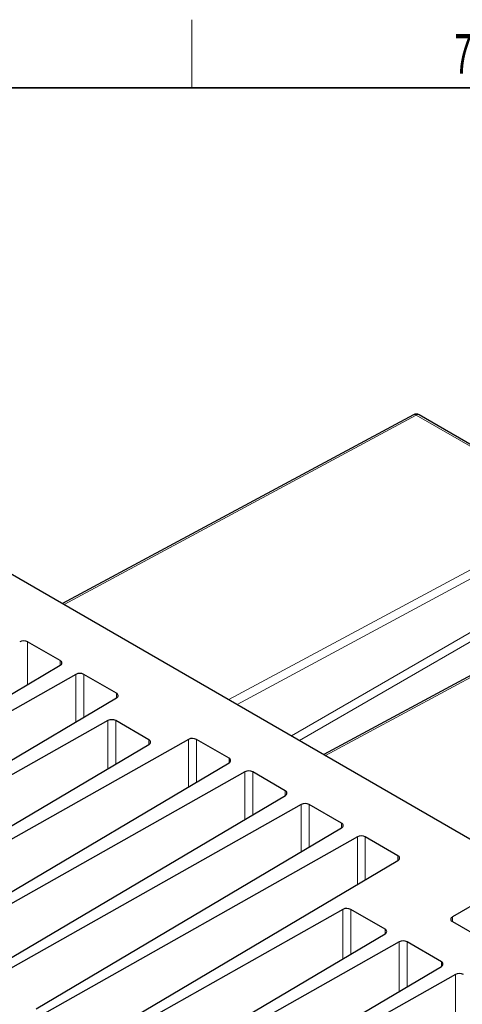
# Paper-space layout 'Blatt2' of a CAD drawing. Header units: millimetres. Extents: x 5 to 418, y 2 to 292.
# Tile 51 of 60: x 297 to 336, y 202 to 288. Entities that reach past the tile are written whole.
import ezdxf

# ---------------------------------------------------------------- set-up
doc = ezdxf.new("R2010")
doc.units = ezdxf.units.MM
doc.layers.add('SLD-0', color=7, linetype='Continuous')
doc.styles.add('SLDTEXTSTYLE0', font='TXT', dxfattribs={"width": 0.605})

psp = doc.layouts.new('Blatt2')

# ---------------------------------------------------------------- linework, layer by layer
at = {"color": 7, "linetype": 'Continuous', "lineweight": 25}
for p, q in [((331.981, 253.782), (301.11, 237.206)), ((346.963, 245.407), (332.467, 253.775)), ((285.548, 246.189), (342.117, 213.533)), ((354.962, 240.516), (324.091, 223.939)), ((300.91, 232.178), (298.046, 233.831)), ((274.049, 215.88), (300.914, 231.772)), ((302.293, 230.976), (274.765, 215.467)), ((305.86, 229.32), (302.996, 230.974)), ((278.999, 213.023), (305.864, 228.915)), ((305.096, 226.909), (279.715, 212.61)), ((308.714, 225.223), (305.799, 226.907)), ((312.193, 225.261), (284.664, 209.752)), ((315.759, 223.606), (312.896, 225.259)), ((283.949, 210.165), (308.718, 224.818)), ((288.898, 207.308), (315.764, 223.2)), ((317.143, 222.404), (289.614, 206.895)), ((320.709, 220.748), (317.845, 222.401)), ((293.848, 204.451), (320.713, 220.342)), ((322.092, 219.546), (294.564, 204.037)), ((325.659, 217.891), (322.795, 219.544)), ((298.798, 201.593), (325.663, 217.485)), ((327.042, 216.689), (299.514, 201.18)), ((330.609, 215.033), (327.745, 216.686)), ((303.748, 198.736), (330.613, 214.628)), ((342.117, 213.533), (335.399, 209.655)), ((325.765, 210.323), (304.463, 198.323)), ((329.481, 208.581), (326.468, 210.321)), ((335.399, 209.247), (359.087, 195.572)), ((308.697, 195.878), (329.486, 208.175)), ((330.715, 207.466), (309.413, 195.465)), ((334.431, 205.724), (331.417, 207.464)), ((313.647, 193.021), (334.436, 205.318)), ((335.664, 204.609), (314.363, 192.608))]:
    psp.add_line(p, q, dxfattribs=at)
at = {"color": 7, "linetype": 'Continuous', "lineweight": 18}
for p, q in [((332.23, 253.757), (301.253, 237.123)), ((346.725, 245.389), (332.23, 253.757)), ((315.748, 228.755), (346.725, 245.389)), ((347.066, 244.769), (316.469, 228.339)), ((321.259, 225.574), (347.066, 240.472)), ((347.42, 239.86), (321.966, 225.166)), ((355.211, 240.49), (324.234, 223.857)), ((298.046, 233.831), (298.046, 230.076)), ((300.91, 231.77), (300.91, 232.178)), ((302.293, 226.802), (302.293, 230.976)), ((302.996, 230.974), (302.996, 227.218)), ((305.86, 228.912), (305.86, 229.32)), ((305.096, 222.675), (305.096, 226.909)), ((305.799, 226.907), (305.799, 223.091)), ((308.714, 224.815), (308.714, 225.223)), ((312.193, 221.088), (312.193, 225.261)), ((312.896, 225.259), (312.896, 221.503)), ((315.759, 223.197), (315.759, 223.606)), ((317.143, 218.23), (317.143, 222.404)), ((317.845, 222.401), (317.845, 218.646)), ((320.709, 220.34), (320.709, 220.748)), ((322.092, 215.373), (322.092, 219.546)), ((322.795, 219.544), (322.795, 215.788)), ((325.659, 217.482), (325.659, 217.891)), ((327.042, 212.515), (327.042, 216.689)), ((327.745, 216.686), (327.745, 212.931)), ((330.609, 214.625), (330.609, 215.033)), ((325.765, 205.974), (325.765, 210.323)), ((326.468, 210.321), (326.468, 206.39)), ((335.399, 209.655), (335.399, 209.247)), ((329.481, 208.173), (329.481, 208.581)), ((330.715, 203.117), (330.715, 207.466)), ((331.417, 207.464), (331.417, 203.533)), ((334.431, 205.316), (334.431, 205.724)), ((335.664, 200.26), (335.664, 204.609))]:
    psp.add_line(p, q, dxfattribs=at)
at = {"color": 7, "linetype": 'Continuous', "lineweight": 25}
for centre, radius, start, end in [((332.217, 253.342), 0.5, 60.00269, 118.23413), ((297.693, 233.147), 0.77, 62.6428, 116.95385), ((300.833, 231.974), 0.218, 291.82895, 69.38133), ((302.642, 230.29), 0.77, 62.6428, 116.95385), ((305.783, 229.117), 0.218, 291.82895, 69.38133), ((305.445, 226.223), 0.77, 62.6428, 116.95385), ((308.637, 225.02), 0.218, 291.82895, 69.38133), ((312.542, 224.575), 0.77, 62.6428, 116.95385), ((315.683, 223.402), 0.218, 291.82895, 69.38133), ((317.492, 221.718), 0.77, 62.6428, 116.95385), ((320.632, 220.544), 0.218, 291.82895, 69.38133), ((322.441, 218.86), 0.77, 62.6428, 116.95385), ((325.582, 217.687), 0.218, 291.82895, 69.38133), ((327.391, 216.003), 0.77, 62.6428, 116.95385), ((330.532, 214.83), 0.218, 291.82895, 69.38133), ((326.114, 209.637), 0.77, 62.6428, 116.95385), ((335.477, 209.451), 0.218, 110.78342, 249.21658), ((329.405, 208.377), 0.218, 291.82895, 69.38133), ((331.064, 206.78), 0.77, 62.6428, 116.95385), ((334.355, 205.52), 0.218, 291.82895, 69.38133), ((336.013, 203.922), 0.77, 62.6428, 116.95385)]:
    psp.add_arc(centre, radius, start, end, dxfattribs=at)
at = {"color": 7, "linetype": 'Continuous', "lineweight": 18}
for centre, radius, start, end in [((332.083, 253.548), 0.256, 54.8882, 113.47253), ((332.364, 253.554), 0.244, 65.03477, 123.57068)]:
    psp.add_arc(centre, radius, start, end, dxfattribs=at)
at = {"layer": 'SLD-0', "lineweight": 18}
psp.add_line((312.5, 282.5), (312.5, 288.5), dxfattribs=at)
at = {"layer": 'SLD-0', "lineweight": 35}
psp.add_line((408, 282.5), (26, 282.5), dxfattribs=at)

# ---------------------------------------------------------------- texts
at = {"layer": 'SLD-0', "insert": (336.353, 287.243), "char_height": 3.5, "attachment_point": 2, "style": 'SLDTEXTSTYLE0'}
psp.add_mtext('7', dxfattribs=at)

doc.saveas('drawing.dxf')
